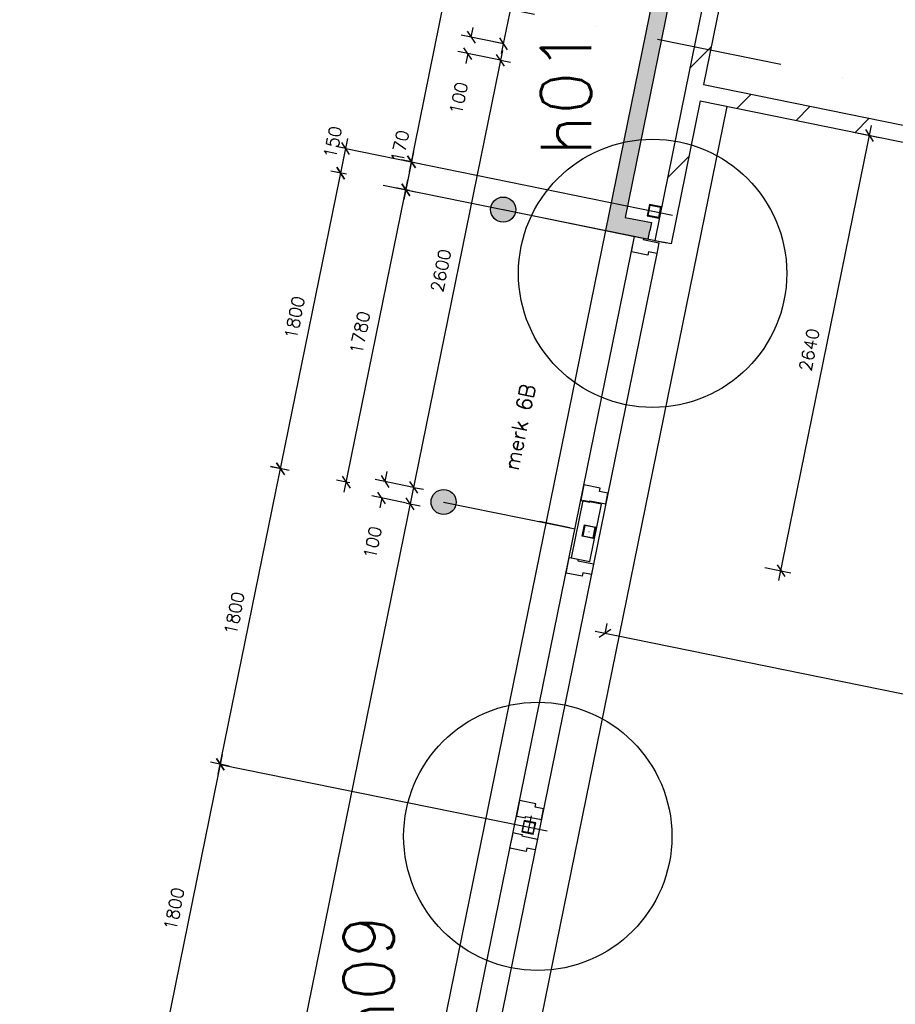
# Model space of a CAD drawing. Extents: x -29284 to 2055880, y -64816 to 121103.
# Tile 65 of 123: x 19598 to 24821, y 59506 to 65379. Entities that reach past the tile are written whole.
import ezdxf

# ---------------------------------------------------------------- set-up
doc = ezdxf.new("R2010")
doc.units = 0
doc.header["$LTSCALE"] = 50
doc.header["$MEASUREMENT"] = 0
doc.header["$PDMODE"] = 3
doc.header["$PDSIZE"] = 0.1
doc.linetypes.add('DASHDOT', pattern=[1, 0.5, -0.25, 0, -0.25])
doc.layers.get('0').update_dxf_attribs({"linetype": 'CONTINUOUS'})
doc.layers.get('DEFPOINTS').update_dxf_attribs({"linetype": 'CONTINUOUS'})
for name, color, linetype in [('_BRANDCOMPART', 6, 'DASHDOT'), ('_DETAILNUMMERS', 4, 'CONTINUOUS'), ('_DETAILNUMMERSTEKST', 4, 'CONTINUOUS'), ('A--A21--_F123-', 9, 'CONTINUOUS'), ('A--A22--_F123-', 9, 'CONTINUOUS'), ('A--A28--_F-2--', 7, 'CONTINUOUS'), ('A--L21--', 3, 'CONTINUOUS'), ('A--L21--_F-2--', 7, 'CONTINUOUS'), ('A--L21A3_BUITENWAND', 3, 'CONTINUOUS'), ('A--L22--', 3, 'CONTINUOUS'), ('A--L22--_F-2--', 7, 'CONTINUOUS'), ('A--L28--', 7, 'CONTINUOUS'), ('A--L28--_F-2--', 7, 'CONTINUOUS'), ('A--L31--', 2, 'CONTINUOUS'), ('A--L31--_F123-', 7, 'CONTINUOUS'), ('A--M$1A-_F123-', 1, 'CONTINUOUS'), ('TEKST_KOZIJNMERK', 2, 'CONTINUOUS'), ('X--LR---_CP', 7, 'CONTINUOUS')]:
    doc.layers.add(name, color=color, linetype=linetype)
doc.layers.add('bruto vloeroppervlak', color=3, linetype='CONTINUOUS', plot=False)
doc.styles.add('ALFA-0_25', font='ROMANS')
doc.styles.add('HIEMSTRA', font='romans.shx')
doc.dimstyles.new('1op2', dxfattribs={"dimscale": 30, "dimtxt": 2.5, "dimasz": 2, "dimexe": 2, "dimexo": 0, "dimgap": 2, "dimtad": 1, "dimdec": 0, "dimzin": 0, "dimdsep": 46, "dimtxsty": 'HIEMSTRA', "dimblk1": 'OBLIQUE', "dimblk2": 'OBLIQUE', "dimsah": 1, "dimcen": -3, "dimdle": 2, "dimclrd": 2, "dimclre": 2, "dimclrt": 3, "dimadec": 0, "dimazin": 0, "dimtfac": 1, "dimtdec": 0, "dimtofl": 0, "dimtmove": 2, "dimatfit": 3, "dimldrblk": 'OBLIQUE', "dimfxl": 1, "dimtvp": 0.833333, "dimtolj": 1, "dimtzin": 0, "dimarcsym": 0})
doc.dimstyles.new('STANDARD$0', dxfattribs={"dimscale": 30, "dimtxt": 2.5, "dimasz": 2, "dimexe": 2, "dimexo": 0, "dimgap": 2, "dimtad": 1, "dimdec": 0, "dimzin": 0, "dimdsep": 46, "dimtxsty": 'ALFA-0_25', "dimblk1": 'OBLIQUE', "dimblk2": 'OBLIQUE', "dimsah": 1, "dimcen": -3, "dimdle": 2, "dimclrd": 1, "dimclre": 1, "dimclrt": 2, "dimadec": 0, "dimazin": 0, "dimtfac": 0.666667, "dimtofl": 0, "dimtmove": 2, "dimatfit": 3, "dimldrblk": 'OBLIQUE', "dimfxl": 1, "dimtvp": 0.833333, "dimtolj": 1, "dimtzin": 0, "dimarcsym": 0})
pattern_1 = [(45, (-23618.86, -64953.12), (-212.132, 212.132), [])]

# ---------------------------------------------------------------- blocks, each defined once
blk = doc.blocks.new('*U1442')
at = {"layer": 'A--A21--_F123-', "color": 2}
for points in [[(-3905.2, -19171.4), (-3964.2, -19210.5), (0, 0), (-49, 10)], [(0, 0), (49, -10), (-3905.2, -19171.4), (-3846.3, -19132.3)]]:
    blk.add_solid(points, dxfattribs=at)
at = {"layer": 'A--L21--_F-2--', "color": 3, "linetype": 'Continuous'}
for points in [[(0, 0), (-49, 10), (-3964.2, -19210.5), (-3964.2, -19210.5)], [(0, 0), (49, -10), (-3846.3, -19132.3), (-3846.3, -19132.3)]]:
    blk.add_lwpolyline(points, dxfattribs=at)
blk = doc.blocks.new('*U1413')
at = {"layer": 'A--A22--_F123-', "linetype": 'Continuous'}
h = blk.add_hatch(dxfattribs=at)
h.set_pattern_fill('ALFALINE', color=256, scale=300, style=0)
h.set_pattern_definition(pattern_1)
h.paths.add_polyline_path([(0, 0), (39, -59), (-134.5, -911), (-183.5, -901), (-232.5, -891.1), (-49, 10)])
at = {"layer": 'A--L22--_F-2--', "color": 3, "linetype": 'Continuous'}
for points in [[(-49, 10), (-49, 10), (-232.5, -891.1), (-183.5, -901)], [(39, -59), (39, -59), (-134.5, -911), (-183.5, -901)]]:
    blk.add_lwpolyline(points, dxfattribs=at)
blk = doc.blocks.new('*U1412')
at = {"layer": 'A--A22--_F123-', "linetype": 'Continuous'}
h = blk.add_hatch(dxfattribs=at)
h.set_pattern_fill('ALFALINE', color=256, scale=300, style=0)
h.set_pattern_definition(pattern_1)
h.paths.add_polyline_path([(0, 0), (59, 39), (2420.5, -442), (2410.5, -491), (2400.5, -540), (39, -59)])
at = {"layer": 'A--L22--_F-2--', "color": 3, "linetype": 'Continuous'}
for points in [[(59, 39), (59, 39), (2420.5, -442), (2420.5, -442)], [(39, -59), (39, -59), (2400.5, -540), (2400.5, -540)]]:
    blk.add_lwpolyline(points, dxfattribs=at)
blk = doc.blocks.new('*U1396')
at = {"layer": 'A--A21--_F123-', "color": 2}
for points in [[(0, 0), (-59, -39.1), (205, -41.5), (195.1, -90.5)], [(205, -41.5), (215, 7.5), (0, 0), (59, 39.1)]]:
    blk.add_solid(points, dxfattribs=at)
at = {"layer": 'A--L21--_F-2--', "color": 3, "linetype": 'Continuous'}
for points in [[(59, 39.1), (59, 39.1), (215, 7.5), (205, -41.5)], [(-59, -39.1), (-59, -39.1), (195.1, -90.5), (205, -41.5)]]:
    blk.add_lwpolyline(points, dxfattribs=at)
blk = doc.blocks.new('*U1289')
at = {"layer": 'A--A22--_F123-', "linetype": 'Continuous'}
h = blk.add_hatch(dxfattribs=at)
h.set_pattern_fill('ALFALINE', color=256, scale=300, style=0)
h.set_pattern_definition([(45, (-24136.9, -67496.22), (-212.132, 212.132), [])])
h.paths.add_polyline_path([(0, 0), (39, -59), (-459.1, -2504.1), (-518, -2543.1), (-567, -2533.1), (-49, 10)])
at = {"layer": 'A--L22--_F-2--', "color": 3, "linetype": 'Continuous'}
for points in [[(-49, 10), (-49, 10), (-567, -2533.1), (-567, -2533.1)], [(39, -59), (39, -59), (-459.1, -2504.1), (-459.1, -2504.1)]]:
    blk.add_lwpolyline(points, dxfattribs=at)
blk = doc.blocks.new('_OBLIQUE')
at = {"color": 0, "linetype": 'ByBlock'}
blk.add_line((-0.5, -0.5), (0.5, 0.5), dxfattribs=at)
blk = doc.blocks.new('*D324')
at = {"layer": 'A--M$1A-_F123-', "color": 1, "linetype": 'Continuous', "lineweight": -2, "transparency": 16777216}
for p, q in [((22996.8, 67738.7), (22471.2, 65176.7)), ((22984.7, 67679.9), (22925.9, 67692)), ((22483.3, 65235.5), (22424.5, 65247.5))]:
    blk.add_line(p, q, dxfattribs=at)
at = {"layer": 'DEFPOINTS', "color": 0, "linetype": 'Continuous', "transparency": 16777216}
for p in [(22984.7, 67679.9), (22483.3, 65235.5), (22483.3, 65235.5)]:
    blk.add_point(p, dxfattribs=at)
at = {"layer": 'A--M$1A-_F123-', "color": 1, "linetype": 'Continuous', "lineweight": -2, "transparency": 16777216, "xscale": 60, "yscale": 60, "zscale": 60}
for p, rotation in [((22984.7, 67679.9), 78.40682751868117), ((22483.3, 65235.5), 258.4068275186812)]:
    blk.add_blockref('_OBLIQUE', p, dxfattribs=dict(at, rotation=rotation))
at = {"layer": 'A--M$1A-_F123-', "color": 2, "linetype": 'Continuous', "transparency": 16777216, "insert": (22638.5, 66477.3), "char_height": 75, "attachment_point": 5, "rotation": 78.40683, "style": 'ALFA-0_25'}
blk.add_mtext('\\A1;2495', dxfattribs=at)
blk = doc.blocks.new('*D325')
at = {"layer": 'A--M$1A-_F123-', "color": 1, "linetype": 'Continuous', "lineweight": -2, "transparency": 16777216}
for p, q in [((22291.2, 65274.6), (22303.2, 65333.4)), ((22486.7, 65234.8), (22232.4, 65286.6)), ((22466.7, 65136.8), (22212.4, 65188.6)), ((22271.2, 65176.6), (22259.2, 65117.8))]:
    blk.add_line(p, q, dxfattribs=at)
at = {"layer": 'DEFPOINTS', "color": 0, "linetype": 'Continuous', "transparency": 16777216}
for p in [(22486.7, 65234.8), (22271.2, 65176.6), (22466.7, 65136.8)]:
    blk.add_point(p, dxfattribs=at)
at = {"layer": 'A--M$1A-_F123-', "color": 1, "linetype": 'Continuous', "lineweight": -2, "transparency": 16777216, "xscale": 60, "yscale": 60, "zscale": 60}
for p, rotation in [((22291.2, 65274.6), 258.4862903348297), ((22271.2, 65176.6), 78.4862903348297)]:
    blk.add_blockref('_OBLIQUE', p, dxfattribs=dict(at, rotation=rotation))
at = {"layer": 'A--M$1A-_F123-', "color": 2, "linetype": 'Continuous', "transparency": 16777216, "insert": (22217.1, 64911), "char_height": 75, "attachment_point": 5, "rotation": 78.48629, "style": 'ALFA-0_25'}
blk.add_mtext('\\A1;100', dxfattribs=at)
blk = doc.blocks.new('*D348')
at = {"layer": 'A--M$1A-_F123-', "color": 1, "linetype": 'Continuous', "lineweight": -2, "transparency": 16777216}
for p, q in [((22478.7, 65195.6), (21935.8, 62530.6)), ((22466.7, 65136.8), (22525.5, 65124.8)), ((21947.8, 62589.4), (22006.6, 62577.5))]:
    blk.add_line(p, q, dxfattribs=at)
at = {"layer": 'DEFPOINTS', "color": 0, "linetype": 'Continuous', "transparency": 16777216}
for p in [(22466.7, 65136.8), (21947.8, 62589.4), (21947.8, 62589.4)]:
    blk.add_point(p, dxfattribs=at)
at = {"layer": 'A--M$1A-_F123-', "color": 1, "linetype": 'Continuous', "lineweight": -2, "transparency": 16777216, "xscale": 60, "yscale": 60, "zscale": 60}
for p, rotation in [((22466.7, 65136.8), 78.48629033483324), ((21947.8, 62589.4), 258.4862903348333)]:
    blk.add_blockref('_OBLIQUE', p, dxfattribs=dict(at, rotation=rotation))
at = {"layer": 'A--M$1A-_F123-', "color": 2, "linetype": 'Continuous', "transparency": 16777216, "insert": (22111.7, 63882.6), "char_height": 75, "attachment_point": 5, "rotation": 78.48629, "style": 'ALFA-0_25'}
blk.add_mtext('\\A1;2600', dxfattribs=at)
blk = doc.blocks.new('*D367')
at = {"layer": 'A--M$1A-_F123-', "color": 1, "linetype": 'Continuous', "lineweight": -2, "transparency": 16777216}
for p, q in [((21777.6, 62624.1), (21789.6, 62682.9)), ((21947.8, 62589.4), (21718.9, 62636.1)), ((21906.3, 62495.8), (21698.9, 62538.1)), ((21757.7, 62526.1), (21745.7, 62467.3))]:
    blk.add_line(p, q, dxfattribs=at)
at = {"layer": 'DEFPOINTS', "color": 0, "linetype": 'Continuous', "transparency": 16777216}
for p in [(21947.8, 62589.4), (21757.7, 62526.1), (21906.3, 62495.8)]:
    blk.add_point(p, dxfattribs=at)
at = {"layer": 'A--M$1A-_F123-', "color": 1, "linetype": 'Continuous', "lineweight": -2, "transparency": 16777216, "xscale": 60, "yscale": 60, "zscale": 60}
for p, rotation in [((21777.6, 62624.1), 258.4862903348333), ((21757.7, 62526.1), 78.48629033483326)]:
    blk.add_blockref('_OBLIQUE', p, dxfattribs=dict(at, rotation=rotation))
at = {"layer": 'A--M$1A-_F123-', "color": 2, "linetype": 'Continuous', "transparency": 16777216, "insert": (21703.6, 62260.5), "char_height": 75, "attachment_point": 5, "rotation": 78.48629, "style": 'ALFA-0_25'}
blk.add_mtext('\\A1;100', dxfattribs=at)
blk = doc.blocks.new('*D369')
at = {"layer": 'A--M$1A-_F123-', "color": 1, "linetype": 'Continuous', "lineweight": -2, "transparency": 16777216}
for p, q in [((21939.8, 62550.2), (19780, 51947.6)), ((21906.3, 62495.8), (21986.6, 62479.5)), ((19768.6, 52011.2), (19850.8, 51994.4))]:
    blk.add_line(p, q, dxfattribs=at)
at = {"layer": 'DEFPOINTS', "color": 0, "linetype": 'Continuous', "transparency": 16777216}
for p in [(21906.3, 62495.8), (19768.6, 52011.2), (19792, 52006.4)]:
    blk.add_point(p, dxfattribs=at)
at = {"layer": 'A--M$1A-_F123-', "color": 1, "linetype": 'Continuous', "lineweight": -2, "transparency": 16777216, "xscale": 60, "yscale": 60, "zscale": 60}
for p, rotation in [((21927.8, 62491.4), 78.48629033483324), ((19792, 52006.4), 258.4862903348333)]:
    blk.add_blockref('_OBLIQUE', p, dxfattribs=dict(at, rotation=rotation))
at = {"layer": 'A--M$1A-_F123-', "color": 2, "linetype": 'Continuous', "transparency": 16777216, "insert": (20764.4, 57268.4), "char_height": 75, "attachment_point": 5, "rotation": 78.48629, "style": 'ALFA-0_25'}
blk.add_mtext('\\A1;10700', dxfattribs=at)
blk = doc.blocks.new('*D406')
at = {"layer": 'A--M$1A-_F123-', "color": 1, "linetype": 'Continuous', "lineweight": -2, "transparency": 16777216}
for p, q in [((23089.8, 61717.6), (23101.7, 61776.4)), ((28423.6, 60631.1), (23031, 61729.5)), ((28364.8, 60643), (28376.8, 60701.8))]:
    blk.add_line(p, q, dxfattribs=at)
at = {"layer": 'DEFPOINTS', "color": 0, "linetype": 'Continuous', "transparency": 16777216}
for p in [(23089.8, 61717.6), (23089.8, 61717.6), (28364.8, 60643)]:
    blk.add_point(p, dxfattribs=at)
at = {"layer": 'A--M$1A-_F123-', "color": 1, "linetype": 'Continuous', "lineweight": -2, "transparency": 16777216, "xscale": 60, "yscale": 60, "zscale": 60}
for p, rotation in [((23089.8, 61717.6), 168.4862903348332), ((28364.8, 60643), 348.4862903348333)]:
    blk.add_blockref('_OBLIQUE', p, dxfattribs=dict(at, rotation=rotation))
at = {"layer": 'A--M$1A-_F123-', "color": 2, "linetype": 'Continuous', "transparency": 16777216, "insert": (25746.7, 61275.8), "char_height": 75, "attachment_point": 5, "rotation": 348.48629, "style": 'ALFA-0_25'}
blk.add_mtext('\\A1;5383', dxfattribs=at)
blk = doc.blocks.new('*D599')
at = {"layer": 'A--M$1A-_F123-', "color": 1, "linetype": 'Continuous', "lineweight": -2, "transparency": 16777216}
for p, q in [((20782.8, 60878.2), (21166, 62759.6)), ((21206.4, 62690.1), (21095.3, 62712.8)), ((20847.2, 60926.3), (20736, 60949))]:
    blk.add_line(p, q, dxfattribs=at)
at = {"layer": 'DEFPOINTS', "color": 0, "linetype": 'Continuous', "transparency": 16777216}
for p in [(21154.1, 62700.8), (21206.4, 62690.1), (20847.2, 60926.3)]:
    blk.add_point(p, dxfattribs=at)
at = {"layer": 'A--M$1A-_F123-', "color": 1, "linetype": 'Continuous', "lineweight": -2, "transparency": 16777216, "xscale": 60, "yscale": 60, "zscale": 60}
for p, rotation in [((21154.1, 62700.8), 78.48629033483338), ((20794.8, 60937), 258.4862903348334)]:
    blk.add_blockref('_OBLIQUE', p, dxfattribs=dict(at, rotation=rotation))
at = {"layer": 'A--M$1A-_F123-', "color": 2, "linetype": 'Continuous', "transparency": 16777216, "insert": (20878.9, 61838.4), "char_height": 75, "attachment_point": 5, "rotation": 78.48629, "style": 'ALFA-0_25'}
blk.add_mtext('\\A1;1800', dxfattribs=at)
blk = doc.blocks.new('Q020607-')
at = {"layer": 'A--A28--_F-2--', "color": 3}
for points in [[(-31.4, 31.5), (-35, -34.9), (-35, 35.1)], [(-31.4, 31.5), (-35, 35.1), (35, 35.1)], [(-31.4, 31.5), (-31.4, -31.3), (-35, -34.9)], [(35, 35.1), (31.4, 31.5), (-31.4, 31.5)], [(35, 35.1), (35, -34.9), (31.4, 31.5)], [(35, -34.9), (31.4, -31.3), (31.4, 31.5)], [(35, -34.9), (-35, -34.9), (-31.4, -31.3)], [(35, -34.9), (-31.4, -31.3), (31.4, -31.3)]]:
    blk.add_solid(points, dxfattribs=at)
at = {"layer": 'A--L28--_F-2--', "color": 3, "linetype": 'Continuous'}
blk.add_lwpolyline([(-35, -34.9), (-31.4, -31.3), (-31.4, 31.5), (31.4, 31.5), (31.4, -31.3), (-31.4, -31.3), (-35, -34.9), (35, -34.9), (35, 35.1), (-35, 35.1)], close=True, dxfattribs=at)
at = {"layer": 'X--LR---_CP', "color": 4, "linetype": 'Continuous'}
for p in [(-35, 0.1), (0, 0), (35, 0.1)]:
    blk.add_point(p, dxfattribs=at)
blk = doc.blocks.new('*D600')
at = {"layer": 'A--M$1A-_F123-', "color": 1, "linetype": 'Continuous', "lineweight": -2, "transparency": 16777216}
for p, q in [((20806.7, 60995.8), (20423.5, 59114.4)), ((20794.8, 60937), (20853.6, 60925)), ((20435.5, 59173.2), (20494.3, 59161.3))]:
    blk.add_line(p, q, dxfattribs=at)
at = {"layer": 'DEFPOINTS', "color": 0, "linetype": 'Continuous', "transparency": 16777216}
for p in [(20794.8, 60937), (20435.5, 59173.2), (20435.5, 59173.2)]:
    blk.add_point(p, dxfattribs=at)
at = {"layer": 'A--M$1A-_F123-', "color": 1, "linetype": 'Continuous', "lineweight": -2, "transparency": 16777216, "xscale": 60, "yscale": 60, "zscale": 60}
for p, rotation in [((20794.8, 60937), 78.486290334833), ((20435.5, 59173.2), 258.486290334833)]:
    blk.add_blockref('_OBLIQUE', p, dxfattribs=dict(at, rotation=rotation))
at = {"layer": 'A--M$1A-_F123-', "color": 2, "linetype": 'Continuous', "transparency": 16777216, "insert": (20519.6, 60074.6), "char_height": 75, "attachment_point": 5, "rotation": 78.48629, "style": 'ALFA-0_25'}
blk.add_mtext('\\A1;1800', dxfattribs=at)
blk = doc.blocks.new('*D602')
at = {"layer": 'A--M$1A-_F123-', "color": 1, "linetype": 'Continuous', "lineweight": -2, "transparency": 16777216}
for p, q in [((21923.1, 64472.2), (22635.7, 67970.4)), ((22623.7, 67911.6), (22682.5, 67899.6)), ((21935.1, 64531), (21993.9, 64519.1))]:
    blk.add_line(p, q, dxfattribs=at)
at = {"layer": 'DEFPOINTS', "color": 0, "linetype": 'Continuous', "transparency": 16777216}
for p in [(22623.7, 67911.6), (22623.7, 67911.6), (21935.1, 64531)]:
    blk.add_point(p, dxfattribs=at)
at = {"layer": 'A--M$1A-_F123-', "color": 1, "linetype": 'Continuous', "lineweight": -2, "transparency": 16777216, "xscale": 60, "yscale": 60, "zscale": 60}
for p, rotation in [((22623.7, 67911.6), 78.48629033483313), ((21935.1, 64531), 258.4862903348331)]:
    blk.add_blockref('_OBLIQUE', p, dxfattribs=dict(at, rotation=rotation))
at = {"layer": 'A--M$1A-_F123-', "color": 2, "linetype": 'Continuous', "transparency": 16777216, "insert": (22183.9, 66240.8), "char_height": 75, "attachment_point": 5, "rotation": 78.48629, "style": 'ALFA-0_25'}
blk.add_mtext('\\A1;3450', dxfattribs=at)
blk = doc.blocks.new('*D629')
at = {"layer": 'A--M$1A-_F123-', "color": 1, "linetype": 'Continuous', "lineweight": -2, "transparency": 16777216}
for p, q in [((21141.9, 62641.3), (21525.2, 64522.7)), ((21548.6, 64456.7), (21454.4, 64475.9)), ((21189.3, 62692.9), (21095.1, 62712.1))]:
    blk.add_line(p, q, dxfattribs=at)
at = {"layer": 'DEFPOINTS', "color": 0, "linetype": 'Continuous', "transparency": 16777216}
for p in [(21513.2, 64463.9), (21548.6, 64456.7), (21189.3, 62692.9)]:
    blk.add_point(p, dxfattribs=at)
at = {"layer": 'A--M$1A-_F123-', "color": 1, "linetype": 'Continuous', "lineweight": -2, "transparency": 16777216, "xscale": 60, "yscale": 60, "zscale": 60}
for p, rotation in [((21513.2, 64463.9), 78.48629033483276), ((21153.9, 62700.1), 258.4862903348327)]:
    blk.add_blockref('_OBLIQUE', p, dxfattribs=dict(at, rotation=rotation))
at = {"layer": 'A--M$1A-_F123-', "color": 2, "linetype": 'Continuous', "transparency": 16777216, "insert": (21238, 63601.5), "char_height": 75, "attachment_point": 5, "rotation": 78.48629, "style": 'ALFA-0_25'}
blk.add_mtext('\\A1;1800', dxfattribs=at)
blk = doc.blocks.new('*D630')
at = {"layer": 'A--M$1A-_F123-', "color": 1, "linetype": 'Continuous', "lineweight": -2, "transparency": 16777216}
for p, q in [((21501.2, 64405.1), (21555.1, 64669.7)), ((21543.1, 64610.9), (21484.3, 64622.9)), ((21513.2, 64463.9), (21454.4, 64475.9))]:
    blk.add_line(p, q, dxfattribs=at)
at = {"layer": 'DEFPOINTS', "color": 0, "linetype": 'Continuous', "transparency": 16777216}
for p in [(21543.1, 64610.9), (21543.1, 64610.9), (21513.2, 64463.9)]:
    blk.add_point(p, dxfattribs=at)
at = {"layer": 'A--M$1A-_F123-', "color": 1, "linetype": 'Continuous', "lineweight": -2, "transparency": 16777216, "xscale": 60, "yscale": 60, "zscale": 60}
for p, rotation in [((21543.1, 64610.9), 78.48629033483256), ((21513.2, 64463.9), 258.4862903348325)]:
    blk.add_blockref('_OBLIQUE', p, dxfattribs=dict(at, rotation=rotation))
at = {"layer": 'A--M$1A-_F123-', "color": 2, "linetype": 'Continuous', "transparency": 16777216, "insert": (21465.9, 64648.3), "char_height": 75, "attachment_point": 5, "rotation": 78.48629, "style": 'ALFA-0_25'}
blk.add_mtext('\\A1;150', dxfattribs=at)
blk = doc.blocks.new('*D631')
at = {"layer": 'A--M$1A-_F123-', "color": 1, "linetype": 'Continuous', "lineweight": -2, "transparency": 16777216}
for p, q in [((21947.1, 64589.8), (21889.2, 64305.7)), ((21935.1, 64531), (21876.3, 64543)), ((21901.2, 64364.5), (21960, 64352.5))]:
    blk.add_line(p, q, dxfattribs=at)
at = {"layer": 'DEFPOINTS', "color": 0, "linetype": 'Continuous', "transparency": 16777216}
for p in [(21935.1, 64531), (21901.2, 64364.5), (21901.2, 64364.5)]:
    blk.add_point(p, dxfattribs=at)
at = {"layer": 'A--M$1A-_F123-', "color": 1, "linetype": 'Continuous', "lineweight": -2, "transparency": 16777216, "xscale": 60, "yscale": 60, "zscale": 60}
for p, rotation in [((21935.1, 64531), 78.48629033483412), ((21901.2, 64364.5), 258.4862903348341)]:
    blk.add_blockref('_OBLIQUE', p, dxfattribs=dict(at, rotation=rotation))
at = {"layer": 'A--M$1A-_F123-', "color": 2, "linetype": 'Continuous', "transparency": 16777216, "insert": (21867.4, 64623.8), "char_height": 75, "attachment_point": 5, "rotation": 78.48629, "style": 'ALFA-0_25'}
blk.add_mtext('\\A1;170', dxfattribs=at)
blk = doc.blocks.new('*D643')
at = {"layer": 'A--M$1A-_F123-', "color": 1, "linetype": 'Continuous', "lineweight": -2, "transparency": 16777216}
for p, q in [((21533.9, 62561.5), (21913.1, 64423.3)), ((21923.5, 64359.9), (21842.4, 64376.4)), ((21568.2, 62615.7), (21487.1, 62632.3))]:
    blk.add_line(p, q, dxfattribs=at)
at = {"layer": 'DEFPOINTS', "color": 0, "linetype": 'Continuous', "transparency": 16777216}
for p in [(21901.2, 64364.5), (21923.5, 64359.9), (21568.2, 62615.7)]:
    blk.add_point(p, dxfattribs=at)
at = {"layer": 'A--M$1A-_F123-', "color": 1, "linetype": 'Continuous', "lineweight": -2, "transparency": 16777216, "xscale": 60, "yscale": 60, "zscale": 60}
for p, rotation in [((21901.2, 64364.5), 78.48629033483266), ((21545.9, 62620.3), 258.4862903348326)]:
    blk.add_blockref('_OBLIQUE', p, dxfattribs=dict(at, rotation=rotation))
at = {"layer": 'A--M$1A-_F123-', "color": 2, "linetype": 'Continuous', "transparency": 16777216, "insert": (21628, 63511.8), "char_height": 75, "attachment_point": 5, "rotation": 78.48629, "style": 'ALFA-0_25'}
blk.add_mtext('\\A1;1780', dxfattribs=at)
blk = doc.blocks.new('DILATATIEVOEG')
at = {"layer": 'A--L21A3_BUITENWAND', "linetype": 'Continuous'}
h = blk.add_hatch(color=256, dxfattribs=at)
edge = h.paths.add_edge_path()
edge.add_arc((-800, 0), 75, 0, 360)
blk.add_line((-800, 0), (0, 0), dxfattribs=at)
blk.add_circle((-800, 0), 75, dxfattribs=at)
at = {"layer": 'X--LR---_CP', "linetype": 'Continuous'}
blk.add_point((0, 0), dxfattribs=at)
blk = doc.blocks.new('*D834')
at = {"layer": 'A--M$1A-_F123-', "color": 2, "linetype": 'Continuous', "lineweight": -2, "transparency": 16777216}
for p, q in [((24127.5, 62033.2), (24680.3, 64747.1)), ((24571.7, 64708), (24727.1, 64676.3)), ((24042.8, 62111.6), (24198.2, 62080))]:
    blk.add_line(p, q, dxfattribs=at)
at = {"layer": 'DEFPOINTS', "color": 0, "linetype": 'Continuous', "transparency": 16777216}
for p in [(24571.7, 64708), (24668.3, 64688.3), (24042.8, 62111.6)]:
    blk.add_point(p, dxfattribs=at)
at = {"layer": 'A--M$1A-_F123-', "color": 2, "linetype": 'Continuous', "lineweight": -2, "transparency": 16777216, "xscale": 60, "yscale": 60, "zscale": 60}
for p, rotation in [((24668.3, 64688.3), 78.48629033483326), ((24139.4, 62092), 258.4862903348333)]:
    blk.add_blockref('_OBLIQUE', p, dxfattribs=dict(at, rotation=rotation))
at = {"layer": 'A--M$1A-_F123-', "color": 3, "linetype": 'Continuous', "transparency": 16777216, "insert": (24308.3, 63409.6), "char_height": 75, "attachment_point": 5, "rotation": 78.48629, "style": 'HIEMSTRA'}
blk.add_mtext('\\A1;2640', dxfattribs=at)

msp = doc.modelspace()

# ---------------------------------------------------------------- linework, layer by layer
at = {"layer": '_BRANDCOMPART', "ltscale": 30}
msp.add_lwpolyline([(27783.8, 67976.5), (27078.1, 64512.2), (21419, 65664.9)], dxfattribs=at)
at = {"layer": '_DETAILNUMMERS'}
for centre in [(23373.5, 63865.8), (22688.6, 60507.6)]:
    msp.add_circle(centre, 800, dxfattribs=at)
at = {"layer": 'A--L21--'}
msp.add_lwpolyline([(23817, 64861.7), (20143.4, 46827.4)], dxfattribs=at)
at = {"layer": 'A--L21--', "color": 4, "linetype": 'Continuous', "elevation": 1}
msp.add_lwpolyline([(22958.4, 62510.4), (22888.8, 62168.7), (22998.5, 62146.3), (23068.2, 62488.1)], close=True, dxfattribs=at)
at = {"layer": 'A--L31--', "color": 2, "linetype": 'Continuous'}
for points in [[(23411.4, 64047.8), (23398.4, 63984.1), (23348.4, 63994.3), (23344.2, 63973.7), (23247.2, 63993.5), (23261.8, 64065), (23266.2, 64086.5), (23280.9, 64083.5), (23319.1, 64075.7), (23317.3, 64066.9)], [(23094.2, 62490.7), (23107.1, 62554.4), (23057.2, 62564.5), (23061.3, 62585.1), (22964.3, 62604.9), (22949.8, 62533.3), (22945.4, 62511.8), (22960.1, 62508.8), (22998.3, 62501), (23000.1, 62509.8)], [(23021.2, 62132.5), (23008.2, 62068.9), (22958.3, 62079.1), (22954.1, 62058.5), (22857.1, 62078.3), (22871.6, 62149.8), (22876, 62171.3), (22890.7, 62168.3), (22928.9, 62160.5), (22927.1, 62151.7)], [(22710.5, 60607), (22723.4, 60670.7), (22673.4, 60680.9), (22677.6, 60701.5), (22580.6, 60721.2), (22566.1, 60649.7), (22561.7, 60628.1), (22576.4, 60625.1), (22614.6, 60617.4), (22616.4, 60626.2)], [(22686.9, 60491.3), (22673.9, 60427.7), (22624, 60437.8), (22619.8, 60417.3), (22522.8, 60437), (22537.4, 60508.6), (22541.7, 60530.1), (22556.4, 60527.1), (22594.7, 60519.3), (22592.9, 60510.5)]]:
    msp.add_lwpolyline(points, close=True, dxfattribs=at)
at = {"layer": 'A--L31--_F123-', "color": 1, "linetype": 'Continuous'}
for p, q in [((20067.6, 48384.6), (23266.1, 64086.5)), ((23398.4, 63984.1), (20197.5, 48270.4)), ((22879.8, 62348.6), (22698.2, 62385.5))]:
    msp.add_line(p, q, dxfattribs=at)
at = {"layer": 'A--M$1A-_F123-', "linetype": 'Continuous'}
for p, q in [((21543.1, 64610.9), (23492.1, 64213.9)), ((21766.3, 64391.9), (23458.1, 64047.3)), ((20794.8, 60937), (22743.7, 60540)), ((22649.5, 60630.1), (22629.6, 60532.2))]:
    msp.add_line(p, q, dxfattribs=at)
at = {"layer": 'bruto vloeroppervlak', "linetype": 'Continuous'}
msp.add_lwpolyline([(40463, 94451.7), (30665.4, 94453.8), (30665.5, 94961.8), (30647.5, 94961.8), (30647.5, 94976.8), (26516.2, 94976.8), (26516.2, 83519.4), (26531.4, 83519.4), (26531.4, 83501.2), (26966.3, 83260.4), (26982.3, 83254.6), (26989.4, 83253.1), (23092.3, 64121.8), (19598.3, 46969.1)], dxfattribs=at)

# ---------------------------------------------------------------- block references
at = {"layer": 'A--L21--', "linetype": 'Continuous'}
for name, p in [('*U1442', (27056.6, 83332.3)), ('*U1289', (24136.9, 67496.2)), ('*U1413', (23618.9, 64953.1)), ('*U1396', (23151.3, 64160.9))]:
    msp.add_blockref(name, p, dxfattribs=at)
at = {"layer": 'A--L21A3_BUITENWAND', "color": 1, "rotation": 348.486290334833}
for p in [(23266.2, 64086.4), (22910.8, 62342.2)]:
    msp.add_blockref('DILATATIEVOEG', p, dxfattribs=at)
at = {"layer": 'A--L22--'}
msp.add_blockref('*U1412', (23618.9, 64953.1), dxfattribs=at)
at = {"layer": 'A--L28--', "rotation": 78.48629033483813}
for p in [(23383.4, 64236), (22634.9, 60561.5)]:
    msp.add_blockref('Q020607-', p, dxfattribs=at)
at = {"layer": 'A--L28--', "xscale": -1, "rotation": 78.48629033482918}
msp.add_blockref('Q020607-', (22994.2, 62325.2), dxfattribs=at)

# ---------------------------------------------------------------- texts
at = {"layer": '_DETAILNUMMERSTEKST', "style": 'ALFA-0_25'}
for s, p in [('h01', (23006.5, 64567.5)), ('h09', (21829.2, 59282.8))]:
    msp.add_text(s, height=300, rotation=90, dxfattribs=at).set_placement(p)
at = {"layer": 'TEKST_KOZIJNMERK', "style": 'HIEMSTRA'}
msp.add_text('merk 6B', height=90, rotation=78.486, dxfattribs=at).set_placement((22572.8, 62684.1))

# ---------------------------------------------------------------- dimensions: what is measured, and where the dimension line sits
at = {"layer": 'A--M$1A-_F123-', "linetype": 'Continuous'}
for p1, p2, distance, picture, middle in [((21935.1, 64531), (22623.7, 67911.6), 0, '*D602', (22183.9, 66240.8)), ((22984.7, 67679.9), (22483.3, 65235.5), 0, '*D324', (22638.5, 66477.3)), ((22466.7, 65136.8), (21947.8, 62589.4), 0, '*D348', (22111.7, 63882.6)), ((21189.3, 62692.9), (21548.6, 64456.7), 36.2, '*D629', (21238, 63601.5)), ((21568.2, 62615.7), (21923.5, 64359.9), 22.8, '*D643', (21628, 63511.8)), ((20847.2, 60926.3), (21206.4, 62690.1), 53.5, '*D599', (20878.9, 61838.4)), ((28364.8, 60643), (23089.8, 61717.6), 0, '*D406', (25746.7, 61275.8)), ((20794.8, 60937), (20435.5, 59173.2), 0, '*D600', (20519.6, 60074.6))]:
    dim = msp.add_aligned_dim(p1=p1, p2=p2, distance=distance, dimstyle='STANDARD$0', dxfattribs=at)
    dim.commit()
    dim.dimension.update_dxf_attribs({"geometry": picture, "text_midpoint": middle})
for base, p1, p2, angle, picture, middle, dimtype in [((22271.2, 65176.6), (22486.7, 65234.8), (22466.7, 65136.8), 258.48629, '*D325', (22217.1, 64911), 161), ((21543.1, 64610.9), (21513.2, 64463.9), (21543.1, 64610.9), 78.48629, '*D630', (21465.9, 64648.3), 161), ((21901.2, 64364.5), (21935.1, 64531), (21901.2, 64364.5), 258.48629, '*D631', (21867.4, 64623.8), 161), ((21757.7, 62526.1), (21947.8, 62589.4), (21906.3, 62495.8), 78.48629, '*D367', (21703.6, 62260.5), 160)]:
    dim = msp.add_linear_dim(base=base, p1=p1, p2=p2, angle=angle, dimstyle='STANDARD$0', dxfattribs=at)
    dim.commit()
    dim.dimension.update_dxf_attribs({"geometry": picture, "text_midpoint": middle, "dimtype": dimtype})
dim = msp.add_aligned_dim(p1=(24042.8, 62111.6), p2=(24571.7, 64708), distance=-98.6, text='2640', dimstyle='1op2', dxfattribs=at)
dim.commit()
dim.dimension.update_dxf_attribs({"geometry": '*D834', "text_midpoint": (24308.3, 63409.6)})
dim = msp.add_linear_dim(base=(19792, 52006.4), p1=(21906.3, 62495.8), p2=(19768.6, 52011.2), angle=78.48629, dimstyle='STANDARD$0', dxfattribs=at)
dim.commit()
dim.dimension.update_dxf_attribs({"geometry": '*D369', "text_midpoint": (20764.4, 57268.4)})

doc.saveas('drawing.dxf')
